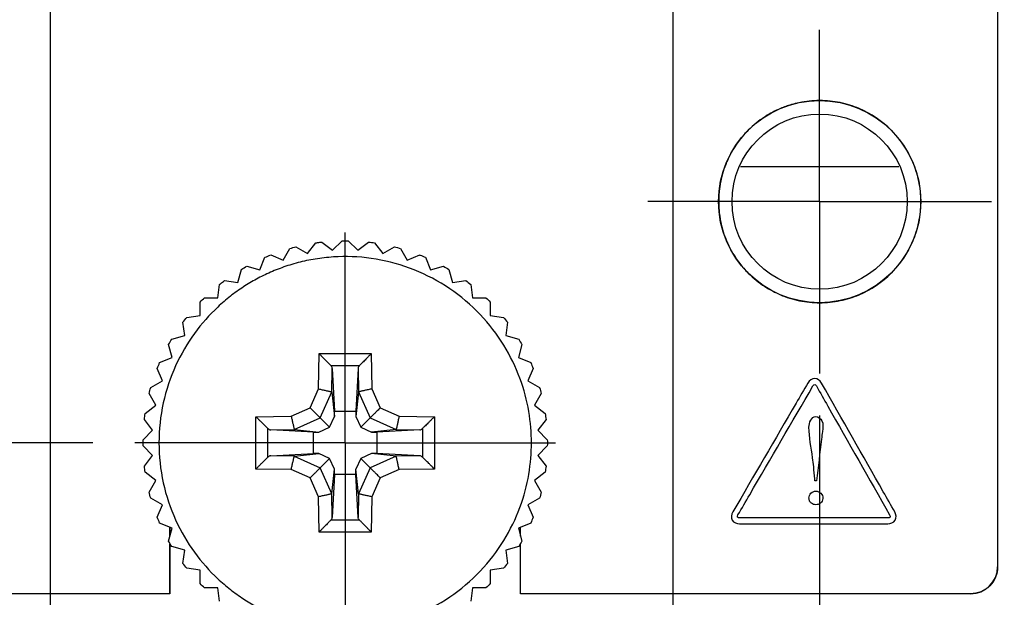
# Model space of a CAD drawing. Header units: inches. Extents: x 0 to 34, y 0 to 22.
# Tile 5 of 41: x 13.2 to 14.6, y 6.9 to 7.8. Entities that reach past the tile are written whole.
import ezdxf

# ---------------------------------------------------------------- set-up
doc = ezdxf.new("R2010")
doc.units = ezdxf.units.IN
doc.header["$LTSCALE"] = 1.87
doc.header["$MEASUREMENT"] = 0
doc.linetypes.add('CENTER', pattern=[0.6, 0.375, -0.075, 0.075, -0.075])
doc.layers.get('0').update_dxf_attribs({"linetype": 'CONTINUOUS'})
for name, color, linetype in [('COSMETIC', 7, 'CONTINUOUS'), ('DATUMCURVES', 7, 'CONTINUOUS'), ('DEFAULT_1', 7, 'CENTER'), ('DIMENSIONS', 7, 'CONTINUOUS')]:
    doc.layers.add(name, color=color, linetype=linetype)
doc.styles.get("Standard").update_dxf_attribs({"font": 'txt', "width": 0.8})
doc.dimstyles.new('DIMSTYLE_1', dxfattribs={"dimtxt": 0.125, "dimasz": 0.18, "dimexe": 0.18, "dimexo": 0.0625, "dimgap": 0.09, "dimtad": 0, "dimtih": 1, "dimtoh": 1, "dimdec": 3, "dimlfac": 0.5, "dimzin": 4, "dimdsep": 46, "dimtxsty": 'STANDARD', "dimblk": '_FILLED', "dimblk1": '_FILLED', "dimblk2": '_FILLED', "dimcen": 0.09, "dimadec": 0, "dimazin": 0, "dimtp": 0.001, "dimtm": 0.001, "dimtfac": 1, "dimtdec": 3, "dimtofl": 0, "dimtmove": 0, "dimatfit": 3, "dimldrblk": '_FILLED', "dimfxl": 1, "dimtolj": 1, "dimtzin": 4, "dimarcsym": 0})

# ---------------------------------------------------------------- blocks, each defined once
blk = doc.blocks.new('*D1')
at = {"layer": 'DIMENSIONS', "color": 2, "linetype": 'CONTINUOUS'}
blk.add_line((13.0067, 6.9044), (12.3817, 6.9044), dxfattribs=at)
at = {"layer": 'DIMENSIONS', "color": 2, "linetype": 'CONTINUOUS', "width": 0.8}
for s, p in [('[', (11.8192, 6.8419)), (']', (12.2192, 6.8419)), ('.122', (11.2942, 6.8419)), ('3.1', (11.9192, 6.8419)), ('-', (11.1942, 6.8419))]:
    blk.add_text(s, height=0.125, dxfattribs=at).set_placement(p)
blk = doc.blocks.new('_FILLED')
at = {"color": 0, "linetype": 'BYBLOCK'}
blk.add_solid([(0, 0), (-1, 0.1736), (-1, -0.1736)], dxfattribs=at)
blk = doc.blocks.new('*D5')
at = {"layer": 'DIMENSIONS', "color": 1, "linetype": 'CONTINUOUS'}
blk.add_line((13.2827, 7.1484), (12.3817, 7.1484), dxfattribs=at)
at = {"layer": 'DIMENSIONS', "color": 1, "linetype": 'CONTINUOUS', "width": 0.8}
for s, p in [('[', (12.0192, 7.0859)), (']', (12.2192, 7.0859)), ('.000', (11.4942, 7.0859)), ('0', (12.1192, 7.0859))]:
    blk.add_text(s, height=0.125, dxfattribs=at).set_placement(p)
blk = doc.blocks.new('*D6')
at = {"layer": 'DIMENSIONS', "color": 2, "linetype": 'CONTINUOUS'}
blk.add_line((13.1567, 8.4904), (12.3817, 8.4904), dxfattribs=at)
at = {"layer": 'DIMENSIONS', "color": 2, "linetype": 'CONTINUOUS', "width": 0.8}
for s, p in [('[', (11.6192, 8.4279)), (']', (12.2192, 8.4279)), ('.671', (11.0942, 8.4279)), ('17.04', (11.7192, 8.4279))]:
    blk.add_text(s, height=0.125, dxfattribs=at).set_placement(p)
blk = doc.blocks.new('*D7')
at = {"layer": 'DIMENSIONS', "color": 2, "linetype": 'CONTINUOUS'}
blk.add_line((14.5377, 8.6144), (15.3327, 8.6144), dxfattribs=at)
at = {"layer": 'DIMENSIONS', "color": 2, "linetype": 'CONTINUOUS', "width": 0.8}
for s, p in [('.733', (15.3952, 8.5519)), ('[', (15.9202, 8.5519)), ('18.62', (16.0202, 8.5519)), (']', (16.5202, 8.5519))]:
    blk.add_text(s, height=0.125, dxfattribs=at).set_placement(p)
blk = doc.blocks.new('*D8')
at = {"layer": 'DIMENSIONS', "color": 2, "linetype": 'CONTINUOUS'}
blk.add_line((14.5377, 9.5964), (15.3327, 9.5964), dxfattribs=at)
at = {"layer": 'DIMENSIONS', "color": 2, "linetype": 'CONTINUOUS', "width": 0.8}
for s, p in [('1.224', (15.3952, 9.5339)), ('[', (16.0202, 9.5339)), ('31.09', (16.1202, 9.5339)), (']', (16.6202, 9.5339))]:
    blk.add_text(s, height=0.125, dxfattribs=at).set_placement(p)
blk = doc.blocks.new('*D9')
at = {"layer": 'DIMENSIONS', "color": 2, "linetype": 'CONTINUOUS'}
blk.add_line((14.6787, 7.5064), (15.3327, 7.5064), dxfattribs=at)
at = {"layer": 'DIMENSIONS', "color": 2, "linetype": 'CONTINUOUS', "width": 0.8}
for s, p in [('.179', (15.3952, 7.4439)), ('[', (15.9202, 7.4439)), ('4.55', (16.0202, 7.4439)), (']', (16.4202, 7.4439))]:
    blk.add_text(s, height=0.125, dxfattribs=at).set_placement(p)
blk = doc.blocks.new('*D10')
at = {"layer": 'DIMENSIONS', "color": 2, "linetype": 'CONTINUOUS'}
blk.add_line((13.1567, 15.4444), (12.3817, 15.4444), dxfattribs=at)
at = {"layer": 'DIMENSIONS', "color": 2, "linetype": 'CONTINUOUS', "width": 0.8}
for s, p in [('[', (11.5192, 15.3819)), (']', (12.2192, 15.3819)), ('4.148', (10.8942, 15.3819)), ('105.36', (11.6192, 15.3819))]:
    blk.add_text(s, height=0.125, dxfattribs=at).set_placement(p)
blk = doc.blocks.new('*D11')
at = {"layer": 'DIMENSIONS', "color": 2, "linetype": 'CONTINUOUS'}
blk.add_line((14.5377, 14.4984), (15.3327, 14.4984), dxfattribs=at)
at = {"layer": 'DIMENSIONS', "color": 2, "linetype": 'CONTINUOUS', "width": 0.8}
for s, p in [('[', (16.0202, 14.4359)), (']', (16.6202, 14.4359)), ('3.675', (15.3952, 14.4359)), ('93.35', (16.1202, 14.4359))]:
    blk.add_text(s, height=0.125, dxfattribs=at).set_placement(p)
blk = doc.blocks.new('*D12')
at = {"layer": 'DIMENSIONS', "color": 2, "linetype": 'CONTINUOUS'}
blk.add_line((14.5377, 15.4804), (15.3327, 15.4804), dxfattribs=at)
at = {"layer": 'DIMENSIONS', "color": 2, "linetype": 'CONTINUOUS', "width": 0.8}
for s, p in [('[', (16.0202, 15.4179)), (']', (16.7202, 15.4179)), ('4.166', (15.3952, 15.4179)), ('105.82', (16.1202, 15.4179))]:
    blk.add_text(s, height=0.125, dxfattribs=at).set_placement(p)
blk = doc.blocks.new('*D13')
at = {"layer": 'DIMENSIONS', "color": 2, "linetype": 'CONTINUOUS'}
blk.add_line((14.4317, 16.7884), (15.3327, 16.7884), dxfattribs=at)
at = {"layer": 'DIMENSIONS', "color": 2, "linetype": 'CONTINUOUS', "width": 0.8}
for s, p in [('[', (16.0202, 16.7259)), (']', (16.7202, 16.7259)), ('4.820', (15.3952, 16.7259)), ('122.43', (16.1202, 16.7259))]:
    blk.add_text(s, height=0.125, dxfattribs=at).set_placement(p)
blk = doc.blocks.new('*D17')
at = {"layer": 'DIMENSIONS', "color": 2, "linetype": 'CONTINUOUS'}
blk.add_line((14.3612, 7.1889), (14.3612, 6.1609), dxfattribs=at)
at = {"layer": 'DIMENSIONS', "color": 2, "linetype": 'CONTINUOUS', "width": 0.8}
for s, p in [(']', (14.4237, 5.9984)), ('8.94', (14.4237, 5.5984)), ('[', (14.4237, 5.4984)), ('.352', (14.4237, 4.9734))]:
    blk.add_text(s, height=0.125, rotation=90, dxfattribs=at).set_placement(p)
blk = doc.blocks.new('*D19')
at = {"layer": 'DIMENSIONS', "color": 2, "linetype": 'CONTINUOUS'}
blk.add_line((14.1432, 8.4279), (14.1432, 6.1609), dxfattribs=at)
at = {"layer": 'DIMENSIONS', "color": 2, "linetype": 'CONTINUOUS', "width": 0.8}
for s, p in [(']', (14.2057, 5.9984)), ('6.17', (14.2057, 5.5984)), ('[', (14.2057, 5.4984)), ('.243', (14.2057, 4.9734))]:
    blk.add_text(s, height=0.125, rotation=90, dxfattribs=at).set_placement(p)
blk = doc.blocks.new('*D20')
at = {"layer": 'DIMENSIONS', "color": 2, "linetype": 'CONTINUOUS'}
for p, q in [((13.2192, 8.3979), (13.2192, 6.756)), ((13.2192, 6.756), (13.3752, 6.3652)), ((13.3752, 6.3652), (13.3752, 6.1609))]:
    blk.add_line(p, q, dxfattribs=at)
at = {"layer": 'DIMENSIONS', "color": 2, "linetype": 'CONTINUOUS', "width": 0.8}
for s, p in [(']', (13.4377, 5.9984)), ('5.56', (13.4377, 5.5984)), ('[', (13.4377, 5.4984)), ('.219', (13.4377, 4.9734)), ('-', (13.4377, 4.8734))]:
    blk.add_text(s, height=0.125, rotation=90, dxfattribs=at).set_placement(p)

msp = doc.modelspace()

# ---------------------------------------------------------------- linework, layer by layer
at = {"color": 7, "linetype": 'CONTINUOUS'}
for p, q in [((14.6252, 16.9724), (14.6252, 6.9644)), ((13.5651, 7.4197), (13.5751, 7.437)), ((13.584, 7.4394), (13.6013, 7.4294)), ((13.6013, 7.4294), (13.6134, 7.4452)), ((13.6226, 7.4464), (13.6384, 7.4343)), ((13.6384, 7.4343), (13.6526, 7.4484)), ((13.6618, 7.4484), (13.6759, 7.4343)), ((13.6759, 7.4343), (13.6917, 7.4464)), ((13.7009, 7.4452), (13.7131, 7.4294)), ((13.7131, 7.4294), (13.7303, 7.4394)), ((13.7393, 7.437), (13.7492, 7.4197)), ((13.5305, 7.4053), (13.5381, 7.4238)), ((13.5466, 7.4273), (13.5651, 7.4197)), ((13.7492, 7.4197), (13.7677, 7.4273)), ((13.7762, 7.4238), (13.7839, 7.4053)), ((13.5112, 7.4105), (13.5305, 7.4053)), ((13.7839, 7.4053), (13.8032, 7.4105)), ((13.498, 7.3866), (13.5032, 7.4059)), ((13.8111, 7.4059), (13.8163, 7.3866)), ((13.4683, 7.3638), (13.4709, 7.3836)), ((13.4782, 7.3892), (13.498, 7.3866)), ((13.8163, 7.3866), (13.8361, 7.3892)), ((13.8434, 7.3836), (13.846, 7.3638)), ((13.4483, 7.3638), (13.4683, 7.3638)), ((13.846, 7.3638), (13.866, 7.3638)), ((13.4418, 7.3373), (13.4418, 7.3573)), ((13.8725, 7.3573), (13.8725, 7.3373)), ((13.422, 7.3347), (13.4418, 7.3373)), ((13.8725, 7.3373), (13.8923, 7.3347)), ((13.419, 7.3076), (13.4164, 7.3274)), ((13.898, 7.3274), (13.8953, 7.3076)), ((13.3997, 7.3024), (13.419, 7.3076)), ((13.8953, 7.3076), (13.9146, 7.3024)), ((13.4002, 7.2751), (13.3951, 7.2944)), ((13.9192, 7.2944), (13.9141, 7.2751)), ((13.6175, 7.2285), (13.6184, 7.2809)), ((13.6184, 7.2809), (13.6959, 7.2809)), ((13.6959, 7.2809), (13.6969, 7.2285)), ((13.3818, 7.2675), (13.4002, 7.2751)), ((13.6361, 7.263), (13.6783, 7.263)), ((13.9141, 7.2751), (13.9325, 7.2675)), ((13.3859, 7.2405), (13.3783, 7.259)), ((13.6374, 7.2238), (13.638, 7.259)), ((13.638, 7.259), (13.6414, 7.1955)), ((13.6763, 7.259), (13.6729, 7.1955)), ((13.6763, 7.259), (13.677, 7.2238)), ((13.9361, 7.259), (13.9284, 7.2405)), ((13.3686, 7.2305), (13.3859, 7.2405)), ((13.9284, 7.2405), (13.9457, 7.2305)), ((13.3762, 7.2043), (13.3662, 7.2216)), ((13.605, 7.2006), (13.6175, 7.2285)), ((13.62, 7.1856), (13.6372, 7.2242)), ((13.6374, 7.2238), (13.6413, 7.1876)), ((13.677, 7.2238), (13.673, 7.1876)), ((13.6771, 7.2242), (13.6943, 7.1856)), ((13.6969, 7.2285), (13.7093, 7.2006)), ((13.9481, 7.2216), (13.9381, 7.2043)), ((13.3604, 7.1922), (13.3762, 7.2043)), ((13.9381, 7.2043), (13.954, 7.1922)), ((13.5771, 7.1881), (13.605, 7.2006)), ((13.6413, 7.1876), (13.6414, 7.1955)), ((13.6414, 7.1955), (13.6729, 7.1955)), ((13.6729, 7.1955), (13.673, 7.1876)), ((13.7093, 7.2006), (13.7373, 7.1881)), ((13.3713, 7.1672), (13.3592, 7.183)), ((13.5247, 7.1872), (13.5771, 7.1881)), ((13.5247, 7.1096), (13.5247, 7.1872)), ((13.5814, 7.1684), (13.62, 7.1856)), ((13.62, 7.1856), (13.6341, 7.1715)), ((13.6341, 7.1715), (13.6413, 7.1876)), ((13.673, 7.1876), (13.6802, 7.1715)), ((13.6943, 7.1856), (13.6802, 7.1715)), ((13.6943, 7.1856), (13.7329, 7.1684)), ((13.7373, 7.1881), (13.7897, 7.1872)), ((13.7897, 7.1872), (13.7897, 7.1096)), ((13.9552, 7.183), (13.943, 7.1672)), ((13.3572, 7.153), (13.3713, 7.1672)), ((13.5426, 7.1273), (13.5426, 7.1696)), ((13.5466, 7.1676), (13.5818, 7.1682)), ((13.6101, 7.1642), (13.5466, 7.1676)), ((13.5818, 7.1682), (13.618, 7.1643)), ((13.6101, 7.1642), (13.618, 7.1643)), ((13.6101, 7.1327), (13.6101, 7.1642)), ((13.618, 7.1643), (13.6341, 7.1715)), ((13.6802, 7.1715), (13.6963, 7.1643)), ((13.7326, 7.1682), (13.6963, 7.1643)), ((13.6963, 7.1643), (13.7042, 7.1642)), ((13.7678, 7.1676), (13.7042, 7.1642)), ((13.7042, 7.1642), (13.7042, 7.1327)), ((13.7326, 7.1682), (13.7678, 7.1676)), ((13.7717, 7.1695), (13.7717, 7.1273)), ((13.943, 7.1672), (13.9571, 7.153)), ((13.3713, 7.1297), (13.3572, 7.1438)), ((13.5466, 7.1293), (13.6101, 7.1327)), ((13.5818, 7.1286), (13.618, 7.1326)), ((13.618, 7.1326), (13.6101, 7.1327)), ((13.6341, 7.1254), (13.618, 7.1326)), ((13.6963, 7.1326), (13.6802, 7.1254)), ((13.7042, 7.1327), (13.6963, 7.1326)), ((13.7326, 7.1286), (13.6963, 7.1326)), ((13.7678, 7.1293), (13.7042, 7.1327)), ((13.9571, 7.1438), (13.943, 7.1297)), ((13.3592, 7.1139), (13.3713, 7.1297)), ((13.5818, 7.1286), (13.5466, 7.1293)), ((13.5814, 7.1285), (13.62, 7.1113)), ((13.62, 7.1113), (13.6341, 7.1254)), ((13.6413, 7.1093), (13.6341, 7.1254)), ((13.6802, 7.1254), (13.673, 7.1093)), ((13.6943, 7.1113), (13.6802, 7.1254)), ((13.7329, 7.1285), (13.6943, 7.1113)), ((13.7678, 7.1293), (13.7326, 7.1286)), ((13.943, 7.1297), (13.9552, 7.1139)), ((13.3762, 7.0925), (13.3604, 7.1047)), ((13.5771, 7.1087), (13.5247, 7.1096)), ((13.605, 7.0963), (13.5771, 7.1087)), ((13.6372, 7.0727), (13.62, 7.1113)), ((13.6374, 7.073), (13.6413, 7.1093)), ((13.6414, 7.1014), (13.638, 7.0378)), ((13.6414, 7.1014), (13.6413, 7.1093)), ((13.6729, 7.1014), (13.6414, 7.1014)), ((13.6729, 7.1014), (13.673, 7.1093)), ((13.6763, 7.0378), (13.6729, 7.1014)), ((13.677, 7.073), (13.673, 7.1093)), ((13.6943, 7.1113), (13.6771, 7.0727)), ((13.7373, 7.1087), (13.7093, 7.0963)), ((13.7897, 7.1096), (13.7373, 7.1087)), ((13.954, 7.1047), (13.9381, 7.0925)), ((13.3662, 7.0753), (13.3762, 7.0925)), ((13.6175, 7.0683), (13.605, 7.0963)), ((13.7093, 7.0963), (13.6969, 7.0683)), ((13.9381, 7.0925), (13.9481, 7.0753)), ((13.638, 7.0378), (13.6374, 7.073)), ((13.677, 7.073), (13.6763, 7.0378)), ((13.3859, 7.0564), (13.3686, 7.0663)), ((13.6184, 7.0159), (13.6175, 7.0683)), ((13.6969, 7.0683), (13.6959, 7.0159)), ((13.9457, 7.0663), (13.9284, 7.0564)), ((13.3783, 7.0379), (13.3859, 7.0564)), ((13.9284, 7.0564), (13.9361, 7.0379)), ((13.4002, 7.0217), (13.3818, 7.0294)), ((13.6783, 7.0339), (13.6361, 7.0339)), ((13.9325, 7.0294), (13.9141, 7.0217)), ((13.3951, 7.0024), (13.4002, 7.0217)), ((13.3972, 7.0102), (13.3972, 7.023)), ((13.6959, 7.0159), (13.6184, 7.0159)), ((13.9141, 7.0217), (13.9192, 7.0024)), ((13.9172, 7.0102), (13.9172, 7.023)), ((13.3972, 6.9244), (13.3972, 6.9988)), ((13.9172, 6.9244), (13.9172, 6.9988)), ((13.419, 6.9893), (13.3997, 6.9945)), ((13.4164, 6.9695), (13.419, 6.9893)), ((13.9146, 6.9945), (13.8953, 6.9893)), ((13.8953, 6.9893), (13.898, 6.9695)), ((13.4418, 6.9596), (13.422, 6.9622)), ((13.4418, 6.9396), (13.4418, 6.9596)), ((13.8923, 6.9622), (13.8725, 6.9596)), ((13.8725, 6.9596), (13.8725, 6.9396)), ((13.4683, 6.9331), (13.4483, 6.9331)), ((13.4709, 6.9133), (13.4683, 6.9331)), ((13.846, 6.9331), (13.8434, 6.9133)), ((13.866, 6.9331), (13.846, 6.9331)), ((13.3972, 6.9244), (13.1292, 6.9244)), ((14.5852, 6.9244), (13.9172, 6.9244))]:
    msp.add_line(p, q, dxfattribs=at)
for radius in [0.15, 0.13]:
    msp.add_circle((14.3612, 7.5064), radius, dxfattribs=at)
msp.add_arc((14.5852, 6.9644), 0.04, 270, 360, dxfattribs=at)
for points in [[(13.5751, 7.437), (13.578, 7.4378), (13.581, 7.4386), (13.584, 7.4394)], [(13.6526, 7.4484), (13.6556, 7.4484), (13.6587, 7.4484), (13.6618, 7.4484)], [(13.6917, 7.4464), (13.6948, 7.4461), (13.6978, 7.4457), (13.7009, 7.4452)], [(13.7303, 7.4394), (13.7333, 7.4386), (13.7363, 7.4378), (13.7393, 7.437)], [(13.5381, 7.4238), (13.5409, 7.425), (13.5438, 7.4262), (13.5466, 7.4273)], [(13.8031, 7.4105), (13.8058, 7.409), (13.8085, 7.4075), (13.8111, 7.4059)], [(13.8361, 7.3892), (13.8386, 7.3874), (13.841, 7.3855), (13.8434, 7.3836)], [(13.4418, 7.3573), (13.444, 7.3595), (13.4461, 7.3617), (13.4483, 7.3638)], [(13.866, 7.3638), (13.8682, 7.3617), (13.8704, 7.3595), (13.8725, 7.3573)], [(13.4164, 7.3274), (13.4182, 7.3299), (13.4201, 7.3323), (13.422, 7.3347)], [(13.8923, 7.3347), (13.8942, 7.3323), (13.8961, 7.3298), (13.8979, 7.3274)], [(13.3951, 7.2944), (13.3966, 7.2971), (13.3981, 7.2998), (13.3997, 7.3024)], [(13.9146, 7.3024), (13.9162, 7.2998), (13.9178, 7.2971), (13.9192, 7.2944)], [(13.3783, 7.259), (13.3794, 7.2618), (13.3806, 7.2647), (13.3818, 7.2675)], [(13.9325, 7.2675), (13.9338, 7.2646), (13.9349, 7.2618), (13.9361, 7.259)], [(13.3662, 7.2216), (13.367, 7.2246), (13.3678, 7.2276), (13.3686, 7.2305)], [(13.9457, 7.2305), (13.9466, 7.2275), (13.9474, 7.2246), (13.9481, 7.2216)], [(13.3592, 7.183), (13.3595, 7.1861), (13.3599, 7.1891), (13.3604, 7.1922)], [(13.954, 7.1922), (13.9544, 7.1891), (13.9548, 7.186), (13.9552, 7.183)], [(13.3572, 7.1484), (13.3572, 7.15), (13.3572, 7.1515), (13.3572, 7.153)], [(13.3572, 7.1438), (13.3572, 7.1454), (13.3572, 7.1469), (13.3572, 7.1484)], [(13.9571, 7.153), (13.9572, 7.1515), (13.9572, 7.15), (13.9572, 7.1484)], [(13.9572, 7.1484), (13.9572, 7.1469), (13.9572, 7.1454), (13.9571, 7.1438)], [(13.3604, 7.1047), (13.3599, 7.1077), (13.3595, 7.1108), (13.3592, 7.1139)], [(13.9552, 7.1139), (13.9548, 7.1108), (13.9544, 7.1078), (13.954, 7.1047)], [(13.3686, 7.0663), (13.3678, 7.0693), (13.367, 7.0723), (13.3662, 7.0753)], [(13.9481, 7.0753), (13.9474, 7.0723), (13.9466, 7.0693), (13.9457, 7.0663)], [(13.3818, 7.0294), (13.3806, 7.0322), (13.3794, 7.035), (13.3783, 7.0379)], [(13.9361, 7.0379), (13.9349, 7.0351), (13.9338, 7.0322), (13.9325, 7.0294)], [(13.3997, 6.9945), (13.3981, 6.9971), (13.3966, 6.9997), (13.3951, 7.0024)], [(13.9192, 7.0024), (13.9178, 6.9998), (13.9162, 6.9971), (13.9146, 6.9945)], [(13.422, 6.9622), (13.4201, 6.9646), (13.4182, 6.967), (13.4164, 6.9695)], [(13.8979, 6.9695), (13.8961, 6.967), (13.8942, 6.9646), (13.8923, 6.9622)], [(13.4483, 6.9331), (13.4461, 6.9352), (13.444, 6.9374), (13.4418, 6.9396)], [(13.8725, 6.9396), (13.8704, 6.9374), (13.8682, 6.9352), (13.866, 6.9331)]]:
    msp.add_open_spline(points, degree=3, dxfattribs=at)
for points, knots in [([(13.6134, 7.4452), (13.6144, 7.4454), (13.6174, 7.4458), (13.6205, 7.4462), (13.6226, 7.4464)], [0, 0, 0, 0, 0.306224, 1, 1, 1, 1]), ([(13.9335, 7.1484), (13.9335, 7.1634), (13.9311, 7.1947), (13.9182, 7.2444), (13.8943, 7.294), (13.8591, 7.3402), (13.8135, 7.379), (13.7602, 7.4072), (13.703, 7.4231), (13.6554, 7.4259), (13.6192, 7.4226), (13.5933, 7.4178), (13.5689, 7.4107), (13.5462, 7.4019), (13.5287, 7.3933), (13.5157, 7.386), (13.5028, 7.3779), (13.4867, 7.3664), (13.4617, 7.345), (13.4324, 7.3123), (13.4039, 7.264), (13.3852, 7.2083), (13.3808, 7.1684), (13.3808, 7.1484)], [0, 0, 0, 0, 0.0625, 0.125, 0.1875, 0.25, 0.3125, 0.375, 0.4375, 0.5, 0.53125, 0.5625, 0.59375, 0.625, 0.65625, 0.671875, 0.6875, 0.71875, 0.75, 0.8125, 0.875, 0.9375, 1, 1, 1, 1]), ([(13.7677, 7.4273), (13.7679, 7.4272), (13.7708, 7.4261), (13.7736, 7.4249), (13.7762, 7.4238)], [0, 0, 0, 0, 0.071488, 1, 1, 1, 1]), ([(13.5032, 7.4059), (13.5033, 7.406), (13.506, 7.4076), (13.5086, 7.4091), (13.5112, 7.4105)], [0, 0, 0, 0, 0.058333, 1, 1, 1, 1]), ([(13.4709, 7.3836), (13.4713, 7.384), (13.4738, 7.3859), (13.4762, 7.3877), (13.4782, 7.3892)], [0, 0, 0, 0, 0.184109, 1, 1, 1, 1]), ([(13.6184, 7.2809), (13.6195, 7.2798), (13.6217, 7.2775), (13.6249, 7.2743), (13.6278, 7.2713), (13.6304, 7.2686), (13.6327, 7.2664), (13.6345, 7.2645), (13.6356, 7.2634), (13.6361, 7.263)], [0, 0, 0, 0, 0.190957, 0.373752, 0.541749, 0.689213, 0.814303, 0.917437, 1, 1, 1, 1]), ([(13.6959, 7.2809), (13.6951, 7.28), (13.6933, 7.2782), (13.6906, 7.2755), (13.6879, 7.2727), (13.6854, 7.2701), (13.6831, 7.2679), (13.6812, 7.2659), (13.6796, 7.2643), (13.6787, 7.2634), (13.6783, 7.263)], [0, 0, 0, 0, 0.148081, 0.304463, 0.460321, 0.606067, 0.733629, 0.841466, 0.930161, 1, 1, 1, 1]), ([(13.638, 7.259), (13.638, 7.2595), (13.6378, 7.2604), (13.6371, 7.2617), (13.6365, 7.2626), (13.6361, 7.263)], [0, 0, 0, 0, 0.31241, 0.642934, 1, 1, 1, 1]), ([(13.6783, 7.263), (13.6779, 7.2626), (13.6772, 7.2618), (13.6766, 7.2604), (13.6764, 7.2595), (13.6763, 7.259)], [0, 0, 0, 0, 0.361003, 0.689525, 1, 1, 1, 1]), ([(13.6175, 7.2285), (13.6184, 7.2283), (13.6203, 7.2279), (13.6231, 7.2273), (13.6258, 7.2267), (13.6283, 7.2261), (13.6306, 7.2256), (13.6325, 7.2252), (13.6341, 7.2248), (13.6355, 7.2245), (13.6364, 7.2243), (13.637, 7.2242), (13.6372, 7.2242)], [0, 0, 0, 0, 0.144646, 0.289446, 0.428299, 0.555676, 0.668076, 0.76548, 0.848727, 0.917119, 0.968351, 1, 1, 1, 1]), ([(13.6372, 7.2242), (13.6372, 7.2241), (13.6372, 7.224), (13.6374, 7.224), (13.6374, 7.2239), (13.6374, 7.2238)], [0, 0, 0, 0, 0.376115, 0.624349, 1, 1, 1, 1]), ([(13.677, 7.2238), (13.677, 7.2239), (13.677, 7.224), (13.6771, 7.224), (13.6771, 7.2241), (13.6771, 7.2242)], [0, 0, 0, 0, 0.375904, 0.623625, 1, 1, 1, 1]), ([(13.6969, 7.2285), (13.6959, 7.2283), (13.694, 7.2279), (13.6912, 7.2273), (13.6885, 7.2267), (13.686, 7.2261), (13.6838, 7.2256), (13.6819, 7.2252), (13.6802, 7.2248), (13.6789, 7.2245), (13.6779, 7.2243), (13.6773, 7.2242), (13.6771, 7.2242)], [0, 0, 0, 0, 0.14473, 0.289704, 0.428696, 0.556087, 0.668348, 0.765544, 0.848645, 0.917012, 0.968292, 1, 1, 1, 1]), ([(13.605, 7.2006), (13.6058, 7.1998), (13.6072, 7.1984), (13.6094, 7.1962), (13.6115, 7.1941), (13.6133, 7.1923), (13.615, 7.1906), (13.6164, 7.1891), (13.6177, 7.1879), (13.6187, 7.1869), (13.6195, 7.1861), (13.6199, 7.1857), (13.62, 7.1856)], [0, 0, 0, 0, 0.147658, 0.293943, 0.43276, 0.559076, 0.669803, 0.766052, 0.849117, 0.917514, 0.968625, 1, 1, 1, 1]), ([(13.7093, 7.2006), (13.7086, 7.1998), (13.7071, 7.1983), (13.7049, 7.1961), (13.7028, 7.1941), (13.701, 7.1922), (13.6993, 7.1906), (13.6979, 7.1891), (13.6966, 7.1879), (13.6956, 7.1869), (13.6949, 7.1861), (13.6945, 7.1857), (13.6943, 7.1856)], [0, 0, 0, 0, 0.151085, 0.29802, 0.435899, 0.561034, 0.671534, 0.767976, 0.850841, 0.918714, 0.969119, 1, 1, 1, 1]), ([(13.5247, 7.1872), (13.5256, 7.1863), (13.5274, 7.1846), (13.5301, 7.1818), (13.5329, 7.1791), (13.5355, 7.1766), (13.5377, 7.1744), (13.5397, 7.1725), (13.5413, 7.1709), (13.5422, 7.17), (13.5426, 7.1696)], [0, 0, 0, 0, 0.148081, 0.304463, 0.460321, 0.606067, 0.733629, 0.841466, 0.930161, 1, 1, 1, 1]), ([(13.5771, 7.1881), (13.5773, 7.1872), (13.5777, 7.1853), (13.5783, 7.1824), (13.5789, 7.1797), (13.5795, 7.1772), (13.58, 7.175), (13.5804, 7.1731), (13.5808, 7.1715), (13.5811, 7.1701), (13.5813, 7.1692), (13.5814, 7.1686), (13.5814, 7.1684)], [0, 0, 0, 0, 0.14498, 0.290382, 0.429761, 0.557341, 0.669461, 0.766303, 0.849028, 0.917099, 0.96828, 1, 1, 1, 1]), ([(13.7373, 7.1881), (13.737, 7.1872), (13.7366, 7.1853), (13.736, 7.1825), (13.7354, 7.1798), (13.7348, 7.1773), (13.7344, 7.175), (13.7339, 7.1731), (13.7336, 7.1715), (13.7333, 7.1701), (13.7331, 7.1692), (13.7329, 7.1686), (13.7329, 7.1684)], [0, 0, 0, 0, 0.144646, 0.289447, 0.428299, 0.555676, 0.668076, 0.76548, 0.848727, 0.917119, 0.968351, 1, 1, 1, 1]), ([(13.7897, 7.1872), (13.7885, 7.1861), (13.7863, 7.1839), (13.783, 7.1807), (13.78, 7.1777), (13.7774, 7.1752), (13.7751, 7.1729), (13.7732, 7.1711), (13.7722, 7.17), (13.7717, 7.1695)], [0, 0, 0, 0, 0.190957, 0.373752, 0.541749, 0.689213, 0.814303, 0.917437, 1, 1, 1, 1]), ([(13.5426, 7.1696), (13.543, 7.1692), (13.5438, 7.1685), (13.5452, 7.1678), (13.5461, 7.1676), (13.5466, 7.1676)], [0, 0, 0, 0, 0.361003, 0.689525, 1, 1, 1, 1]), ([(13.5818, 7.1682), (13.5817, 7.1682), (13.5816, 7.1682), (13.5816, 7.1684), (13.5815, 7.1683), (13.5814, 7.1684)], [0, 0, 0, 0, 0.375902, 0.623627, 1, 1, 1, 1]), ([(13.7329, 7.1684), (13.7329, 7.1683), (13.7327, 7.1684), (13.7327, 7.1682), (13.7326, 7.1682), (13.7326, 7.1682)], [0, 0, 0, 0, 0.376113, 0.62435, 1, 1, 1, 1]), ([(13.7678, 7.1676), (13.7682, 7.1676), (13.7692, 7.1678), (13.7705, 7.1685), (13.7713, 7.1691), (13.7717, 7.1695)], [0, 0, 0, 0, 0.31241, 0.642934, 1, 1, 1, 1]), ([(13.3808, 7.1484), (13.3808, 7.1285), (13.3852, 7.0886), (13.4039, 7.0329), (13.4324, 6.9845), (13.4617, 6.9518), (13.4867, 6.9304), (13.5028, 6.919), (13.5157, 6.9109), (13.5287, 6.9035), (13.5462, 6.8949), (13.5689, 6.8861), (13.5933, 6.8791), (13.6192, 6.8742), (13.6554, 6.871), (13.703, 6.8738), (13.7602, 6.8897), (13.8135, 6.9179), (13.8591, 6.9567), (13.8943, 7.0028), (13.9182, 7.0525), (13.9311, 7.1021), (13.9335, 7.1335), (13.9335, 7.1484)], [0, 0, 0, 0, 0.0625, 0.125, 0.1875, 0.25, 0.28125, 0.3125, 0.328125, 0.34375, 0.375, 0.40625, 0.4375, 0.46875, 0.5, 0.5625, 0.625, 0.6875, 0.75, 0.8125, 0.875, 0.9375, 1, 1, 1, 1]), ([(13.5247, 7.1096), (13.5256, 7.1105), (13.5274, 7.1123), (13.5301, 7.115), (13.5329, 7.1177), (13.5354, 7.1202), (13.5377, 7.1225), (13.5397, 7.1244), (13.5413, 7.126), (13.5422, 7.1269), (13.5426, 7.1273)], [0, 0, 0, 0, 0.148203, 0.303566, 0.45857, 0.604338, 0.732899, 0.841826, 0.930864, 1, 1, 1, 1]), ([(13.5466, 7.1293), (13.5461, 7.1292), (13.5452, 7.129), (13.5438, 7.1284), (13.543, 7.1277), (13.5426, 7.1273)], [0, 0, 0, 0, 0.310478, 0.639001, 1, 1, 1, 1]), ([(13.5771, 7.1087), (13.5773, 7.1097), (13.5777, 7.1116), (13.5783, 7.1144), (13.5789, 7.1171), (13.5795, 7.1196), (13.58, 7.1218), (13.5804, 7.1237), (13.5808, 7.1254), (13.5811, 7.1267), (13.5813, 7.1277), (13.5814, 7.1283), (13.5814, 7.1285)], [0, 0, 0, 0, 0.144646, 0.289447, 0.428299, 0.555676, 0.668076, 0.76548, 0.848727, 0.917119, 0.968351, 1, 1, 1, 1]), ([(13.5814, 7.1285), (13.5815, 7.1285), (13.5816, 7.1285), (13.5816, 7.1286), (13.5817, 7.1286), (13.5818, 7.1286)], [0, 0, 0, 0, 0.376113, 0.62435, 1, 1, 1, 1]), ([(13.7326, 7.1286), (13.7326, 7.1286), (13.7327, 7.1286), (13.7327, 7.1285), (13.7329, 7.1285), (13.7329, 7.1285)], [0, 0, 0, 0, 0.375902, 0.623627, 1, 1, 1, 1]), ([(13.7373, 7.1087), (13.737, 7.1097), (13.7366, 7.1116), (13.736, 7.1144), (13.7354, 7.1171), (13.7348, 7.1196), (13.7344, 7.1218), (13.7339, 7.1238), (13.7336, 7.1254), (13.7333, 7.1267), (13.7331, 7.1277), (13.7329, 7.1283), (13.7329, 7.1285)], [0, 0, 0, 0, 0.14498, 0.290382, 0.429761, 0.557341, 0.669461, 0.766303, 0.849028, 0.917099, 0.96828, 1, 1, 1, 1]), ([(13.7717, 7.1273), (13.7713, 7.1277), (13.7705, 7.1284), (13.7692, 7.129), (13.7682, 7.1292), (13.7678, 7.1293)], [0, 0, 0, 0, 0.361003, 0.689525, 1, 1, 1, 1]), ([(13.7897, 7.1096), (13.7888, 7.1105), (13.787, 7.1123), (13.7842, 7.115), (13.7814, 7.1177), (13.7789, 7.1202), (13.7766, 7.1225), (13.7747, 7.1244), (13.7731, 7.126), (13.7721, 7.1269), (13.7717, 7.1273)], [0, 0, 0, 0, 0.148081, 0.304463, 0.460321, 0.606067, 0.733629, 0.841466, 0.930161, 1, 1, 1, 1]), ([(13.605, 7.0963), (13.6058, 7.097), (13.6072, 7.0985), (13.6094, 7.1007), (13.6114, 7.1027), (13.6133, 7.1046), (13.615, 7.1063), (13.6165, 7.1077), (13.6177, 7.109), (13.6187, 7.11), (13.6195, 7.1107), (13.6199, 7.1111), (13.62, 7.1113)], [0, 0, 0, 0, 0.149544, 0.295023, 0.432098, 0.557346, 0.668731, 0.76636, 0.850204, 0.918602, 0.969164, 1, 1, 1, 1]), ([(13.7093, 7.0963), (13.7086, 7.097), (13.7071, 7.0985), (13.7049, 7.1007), (13.7029, 7.1027), (13.701, 7.1046), (13.6993, 7.1063), (13.6979, 7.1077), (13.6966, 7.109), (13.6956, 7.11), (13.6949, 7.1107), (13.6945, 7.1111), (13.6943, 7.1113)], [0, 0, 0, 0, 0.147658, 0.293943, 0.43276, 0.559076, 0.669803, 0.766052, 0.849117, 0.917514, 0.968625, 1, 1, 1, 1]), ([(13.6372, 7.0727), (13.637, 7.0727), (13.6364, 7.0725), (13.6355, 7.0723), (13.6341, 7.072), (13.6325, 7.0717), (13.6306, 7.0712), (13.6283, 7.0707), (13.6258, 7.0702), (13.6231, 7.0696), (13.6203, 7.069), (13.6184, 7.0685), (13.6175, 7.0683)], [0, 0, 0, 0, 0.031649, 0.082879, 0.151268, 0.234517, 0.331918, 0.444312, 0.571686, 0.710546, 0.855355, 1, 1, 1, 1]), ([(13.6374, 7.073), (13.6374, 7.073), (13.6374, 7.0729), (13.6372, 7.0729), (13.6372, 7.0727), (13.6372, 7.0727)], [0, 0, 0, 0, 0.375903, 0.623625, 1, 1, 1, 1]), ([(13.6771, 7.0727), (13.6771, 7.0727), (13.6771, 7.0729), (13.677, 7.0729), (13.677, 7.073), (13.677, 7.073)], [0, 0, 0, 0, 0.376115, 0.624349, 1, 1, 1, 1]), ([(13.6969, 7.0683), (13.6959, 7.0685), (13.694, 7.069), (13.6912, 7.0696), (13.6885, 7.0702), (13.686, 7.0707), (13.6838, 7.0712), (13.6819, 7.0717), (13.6802, 7.072), (13.6789, 7.0723), (13.6779, 7.0725), (13.6773, 7.0727), (13.6771, 7.0727)], [0, 0, 0, 0, 0.144646, 0.289446, 0.428299, 0.555676, 0.668076, 0.76548, 0.848727, 0.917119, 0.968351, 1, 1, 1, 1]), ([(13.6361, 7.0339), (13.6356, 7.0334), (13.6344, 7.0323), (13.6326, 7.0304), (13.6304, 7.0281), (13.6278, 7.0255), (13.6249, 7.0225), (13.6217, 7.0193), (13.6195, 7.0171), (13.6184, 7.0159)], [0, 0, 0, 0, 0.085093, 0.189932, 0.314898, 0.461527, 0.628764, 0.810643, 1, 1, 1, 1]), ([(13.6361, 7.0339), (13.6365, 7.0343), (13.6371, 7.0351), (13.6378, 7.0364), (13.638, 7.0374), (13.638, 7.0378)], [0, 0, 0, 0, 0.3571, 0.687621, 1, 1, 1, 1]), ([(13.6783, 7.0339), (13.678, 7.0343), (13.6773, 7.0351), (13.6766, 7.0364), (13.6764, 7.0374), (13.6763, 7.0378)], [0, 0, 0, 0, 0.361194, 0.689106, 1, 1, 1, 1]), ([(13.6959, 7.0159), (13.6948, 7.0171), (13.6926, 7.0193), (13.6895, 7.0225), (13.6865, 7.0255), (13.684, 7.0281), (13.6817, 7.0304), (13.6799, 7.0323), (13.6787, 7.0334), (13.6782, 7.0339)], [0, 0, 0, 0, 0.189144, 0.370819, 0.537867, 0.684331, 0.809157, 0.913878, 1, 1, 1, 1])]:
    msp.add_open_spline(points, degree=3, knots=knots, dxfattribs=at)
at = {"layer": 'COSMETIC', "color": 4, "linetype": 'CONTINUOUS'}
msp.add_line((14.2436, 7.5584), (14.4788, 7.5584), dxfattribs=at)
at = {"layer": 'DATUMCURVES', "color": 40, "linetype": 'CONTINUOUS'}
for points, knots in [([(14.6253, 16.9722, -0.0245), (14.6253, 16.451, -0.0245), (14.6253, 13.1151, -0.0245), (14.6253, 9.7791, -0.0245), (14.6253, 6.9644, -0.0245)], [0, 0, 0, 0, 0.15625, 1, 1, 1, 1]), ([(14.3607, 7.6564, -0.0245), (14.3507, 7.6563, -0.0245), (14.3365, 7.6548, -0.0245), (14.3231, 7.6515, -0.0245), (14.3193, 7.6504, -0.0245)], [0, 0, 0, 0, 0.705596, 1, 1, 1, 1]), ([(14.5114, 7.5064, -0.0245), (14.5114, 7.5166, -0.0245), (14.5093, 7.537, -0.0245), (14.4975, 7.5746, -0.0245), (14.47, 7.615, -0.0245), (14.4296, 7.6425, -0.0245), (14.392, 7.6543, -0.0245), (14.3714, 7.6564, -0.0245), (14.3609, 7.6564, -0.0245), (14.3607, 7.6564, -0.0245)], [0, 0, 0, 0, 0.124659, 0.249318, 0.498635, 0.747953, 0.872612, 0.997271, 1, 1, 1, 1]), ([(14.3193, 7.6504, -0.0245), (14.3137, 7.6488, -0.0245), (14.3003, 7.644, -0.0245), (14.2878, 7.6374, -0.0245), (14.2809, 7.633, -0.0245)], [0, 0, 0, 0, 0.408248, 1, 1, 1, 1]), ([(14.2794, 7.632, -0.0245), (14.2707, 7.6263, -0.0245), (14.2601, 7.6178, -0.0245), (14.2509, 7.6079, -0.0245), (14.2488, 7.6056, -0.0245)], [0, 0, 0, 0, 0.768663, 1, 1, 1, 1]), ([(14.2243, 7.5674, -0.0245), (14.2239, 7.5665, -0.0245), (14.2196, 7.5567, -0.0245), (14.2157, 7.5441, -0.0245), (14.2135, 7.5318, -0.0245), (14.2131, 7.5294, -0.0245)], [0, 0, 0, 0, 0.073008, 0.818628, 1, 1, 1, 1]), ([(14.2127, 7.5261, -0.0245), (14.2118, 7.5196, -0.0245), (14.2113, 7.5109, -0.0245), (14.2114, 7.5023, -0.0245), (14.2115, 7.5003, -0.0245)], [0, 0, 0, 0, 0.763771, 1, 1, 1, 1]), ([(14.2799, 7.3804, -0.0245), (14.2872, 7.3757, -0.0245), (14.3034, 7.367, -0.0245), (14.3307, 7.3585, -0.0245), (14.3613, 7.3553, -0.0245), (14.392, 7.3585, -0.0245), (14.4296, 7.3703, -0.0245), (14.47, 7.3977, -0.0245), (14.4975, 7.4382, -0.0245), (14.5093, 7.4758, -0.0245), (14.5114, 7.4962, -0.0245), (14.5114, 7.5064, -0.0245)], [0, 0, 0, 0, 0.082639, 0.174626, 0.266613, 0.358287, 0.44996, 0.633307, 0.816653, 0.908327, 1, 1, 1, 1]), ([(14.2131, 7.4836, -0.0245), (14.2135, 7.4811, -0.0245), (14.2157, 7.4687, -0.0245), (14.2197, 7.456, -0.0245), (14.2239, 7.4462, -0.0245), (14.2244, 7.4452, -0.0245)], [0, 0, 0, 0, 0.184206, 0.922633, 1, 1, 1, 1]), ([(14.2485, 7.4076, -0.0245), (14.2507, 7.4051, -0.0245), (14.2601, 7.395, -0.0245), (14.271, 7.3862, -0.0245), (14.2799, 7.3804, -0.0245)], [0, 0, 0, 0, 0.237849, 1, 1, 1, 1]), ([(14.3437, 7.2372, -0.0245), (14.3379, 7.2273, -0.0245), (14.3008, 7.1635, -0.0245), (14.2637, 7.0997, -0.0245), (14.2323, 7.0459, -0.0245)], [0, 0, 0, 0, 0.15625, 1, 1, 1, 1]), ([(14.24, 7.0415, -0.0245), (14.2458, 7.0514, -0.0245), (14.2829, 7.1152, -0.0245), (14.32, 7.179, -0.0245), (14.3513, 7.2329, -0.0245)], [0, 0, 0, 0, 0.15625, 1, 1, 1, 1]), ([(14.364, 7.2372, -0.0245), (14.362, 7.2407, -0.0245), (14.3539, 7.2473, -0.0245), (14.3457, 7.2408, -0.0245), (14.3437, 7.2372, -0.0245)], [0, 0, 0, 0, 0.497897, 1, 1, 1, 1]), ([(14.3513, 7.2329, -0.0245), (14.3519, 7.2339, -0.0245), (14.3539, 7.2365, -0.0245), (14.3558, 7.2338, -0.0245), (14.3564, 7.2328, -0.0245)], [0, 0, 0, 0, 0.5091, 1, 1, 1, 1]), ([(14.3564, 7.2328, -0.0245), (14.362, 7.2229, -0.0245), (14.3982, 7.1591, -0.0245), (14.4344, 7.0954, -0.0245), (14.465, 7.0416, -0.0245)], [0, 0, 0, 0, 0.15625, 1, 1, 1, 1]), ([(14.4727, 7.0459, -0.0245), (14.467, 7.0559, -0.0245), (14.4308, 7.1196, -0.0245), (14.3946, 7.1834, -0.0245), (14.364, 7.2372, -0.0245)], [0, 0, 0, 0, 0.15625, 1, 1, 1, 1]), ([(14.3553, 7.1877, -0.0245), (14.359, 7.1877, -0.0245), (14.3677, 7.1804, -0.0245), (14.3659, 7.1707, -0.0245), (14.3653, 7.1654, -0.0245)], [0, 0, 0, 0, 0.411892, 1, 1, 1, 1]), ([(14.3525, 7.1127, -0.0245), (14.352, 7.1173, -0.0245), (14.3496, 7.1369, -0.0245), (14.3454, 7.1565, -0.0245), (14.3454, 7.1717, -0.0245)], [0, 0, 0, 0, 0.231526, 1, 1, 1, 1]), ([(14.3653, 7.1654, -0.0245), (14.3648, 7.1616, -0.0245), (14.3619, 7.1371, -0.0245), (14.3591, 7.1127, -0.0245), (14.3566, 7.092, -0.0245)], [0, 0, 0, 0, 0.15625, 1, 1, 1, 1]), ([(14.3541, 7.092, -0.0245), (14.354, 7.0931, -0.0245), (14.3535, 7.1, -0.0245), (14.3529, 7.1069, -0.0245), (14.3525, 7.1127, -0.0245)], [0, 0, 0, 0, 0.15625, 1, 1, 1, 1]), ([(14.3454, 7.0664, -0.0245), (14.3453, 7.0692, -0.0245), (14.3476, 7.0746, -0.0245), (14.3557, 7.0778, -0.0245), (14.3638, 7.0744, -0.0245), (14.3661, 7.0687, -0.0245), (14.366, 7.0661, -0.0245), (14.366, 7.0659, -0.0245)], [0, 0, 0, 0, 0.240463, 0.480925, 0.732991, 0.985056, 1, 1, 1, 1]), ([(14.366, 7.0659, -0.0245), (14.3659, 7.063, -0.0245), (14.3628, 7.0579, -0.0245), (14.3559, 7.056, -0.0245), (14.3497, 7.0576, -0.0245), (14.3461, 7.0614, -0.0245), (14.3454, 7.0647, -0.0245), (14.3454, 7.0664, -0.0245)], [0, 0, 0, 0, 0.254875, 0.522494, 0.761247, 0.880623, 1, 1, 1, 1]), ([(14.4623, 7.0282, -0.0245), (14.4664, 7.0282, -0.0245), (14.476, 7.0321, -0.0245), (14.4747, 7.0424, -0.0245), (14.4727, 7.0459, -0.0245)], [0, 0, 0, 0, 0.500577, 1, 1, 1, 1]), ([(14.2425, 7.0371, -0.0245), (14.2414, 7.0371, -0.0245), (14.2381, 7.0374, -0.0245), (14.2394, 7.0405, -0.0245), (14.24, 7.0415, -0.0245)], [0, 0, 0, 0, 0.500493, 1, 1, 1, 1]), ([(14.4623, 7.0371, -0.0245), (14.4509, 7.0371, -0.0245), (14.3776, 7.0371, -0.0245), (14.3044, 7.0371, -0.0245), (14.2425, 7.0371, -0.0245)], [0, 0, 0, 0, 0.15625, 1, 1, 1, 1]), ([(14.2425, 7.0282, -0.0245), (14.254, 7.0282, -0.0245), (14.3272, 7.0282, -0.0245), (14.4005, 7.0282, -0.0245), (14.4623, 7.0282, -0.0245)], [0, 0, 0, 0, 0.15625, 1, 1, 1, 1]), ([(13.9172, 6.9244, -0.0245), (13.9172, 6.9361, -0.0245), (13.9172, 6.9609, -0.0245), (13.9172, 6.9857, -0.0245), (13.9172, 6.9989, -0.0245)], [0, 0, 0, 0, 0.470073, 1, 1, 1, 1]), ([(14.6253, 6.9644, -0.0245), (14.6253, 6.9542, -0.0245), (14.6189, 6.9382, -0.0245), (14.6053, 6.9295, -0.0245), (14.6005, 6.9275, -0.0245)], [0, 0, 0, 0, 0.666549, 1, 1, 1, 1]), ([(13.3972, 6.9244, -0.0245), (13.3833, 6.9244, -0.0245), (13.2939, 6.9244, -0.0245), (13.2046, 6.9244, -0.0245), (13.1292, 6.9244, -0.0245)], [0, 0, 0, 0, 0.15625, 1, 1, 1, 1]), ([(14.5853, 6.9244, -0.0245), (14.5505, 6.9244, -0.0245), (14.3278, 6.9244, -0.0245), (14.1051, 6.9244, -0.0245), (13.9172, 6.9244, -0.0245)], [0, 0, 0, 0, 0.15625, 1, 1, 1, 1])]:
    msp.add_open_spline(points, degree=3, knots=knots, dxfattribs=at)
for points in [[(14.2809, 7.633, -0.0245), (14.2804, 7.6327, -0.0245), (14.2799, 7.6324, -0.0245), (14.2794, 7.632, -0.0245)], [(14.2471, 7.6036, -0.0245), (14.2385, 7.5934, -0.0245), (14.2311, 7.5821, -0.0245), (14.2254, 7.5699, -0.0245)], [(14.2488, 7.6056, -0.0245), (14.2483, 7.6049, -0.0245), (14.2477, 7.6043, -0.0245), (14.2471, 7.6036, -0.0245)], [(14.2254, 7.5699, -0.0245), (14.225, 7.569, -0.0245), (14.2247, 7.5682, -0.0245), (14.2243, 7.5674, -0.0245)], [(14.2131, 7.5294, -0.0245), (14.213, 7.5283, -0.0245), (14.2128, 7.5272, -0.0245), (14.2127, 7.5261, -0.0245)], [(14.2115, 7.5003, -0.0245), (14.2117, 7.4957, -0.0245), (14.2121, 7.4912, -0.0245), (14.2127, 7.4867, -0.0245)], [(14.2127, 7.4867, -0.0245), (14.2128, 7.4857, -0.0245), (14.213, 7.4846, -0.0245), (14.2131, 7.4836, -0.0245)], [(14.2244, 7.4452, -0.0245), (14.2247, 7.4446, -0.0245), (14.225, 7.4439, -0.0245), (14.2253, 7.4432, -0.0245)], [(14.2253, 7.4432, -0.0245), (14.2311, 7.4308, -0.0245), (14.2385, 7.4192, -0.0245), (14.2473, 7.4089, -0.0245)], [(14.2473, 7.4089, -0.0245), (14.2477, 7.4085, -0.0245), (14.2481, 7.408, -0.0245), (14.2485, 7.4076, -0.0245)], [(14.3454, 7.1717, -0.0245), (14.3454, 7.178, -0.0245), (14.349, 7.1877, -0.0245), (14.3553, 7.1877, -0.0245)], [(14.3566, 7.092, -0.0245), (14.3558, 7.092, -0.0245), (14.3549, 7.092, -0.0245), (14.3541, 7.092, -0.0245)], [(14.2323, 7.0459, -0.0245), (14.2303, 7.0424, -0.0245), (14.2295, 7.0372, -0.0245), (14.2316, 7.0337, -0.0245)], [(14.2316, 7.0337, -0.0245), (14.2336, 7.0302, -0.0245), (14.2385, 7.0282, -0.0245), (14.2425, 7.0282, -0.0245)], [(14.4657, 7.0382, -0.0245), (14.4651, 7.0371, -0.0245), (14.4635, 7.0371, -0.0245), (14.4623, 7.0371, -0.0245)], [(14.465, 7.0416, -0.0245), (14.4656, 7.0406, -0.0245), (14.4663, 7.0391, -0.0245), (14.4657, 7.0382, -0.0245)], [(13.3972, 7.023, -0.0245), (13.3972, 7.0188, -0.0245), (13.3972, 7.0146, -0.0245), (13.3972, 7.0104, -0.0245)], [(13.9172, 7.0101, -0.0245), (13.9172, 7.0144, -0.0245), (13.9172, 7.0187, -0.0245), (13.9172, 7.023, -0.0245)], [(13.3972, 6.9987, -0.0245), (13.3972, 6.9739, -0.0245), (13.3972, 6.9492, -0.0245), (13.3972, 6.9244, -0.0245)], [(14.6005, 6.9275, -0.0245), (14.5956, 6.9255, -0.0245), (14.5904, 6.9244, -0.0245), (14.5853, 6.9244, -0.0245)]]:
    msp.add_open_spline(points, degree=3, dxfattribs=at)
at = {"layer": 'DEFAULT_1', "color": 7, "linetype": 'CENTER'}
for p, q in [((14.3612, 7.5064), (14.3612, 7.7614)), ((14.3612, 7.5064), (14.1062, 7.5064)), ((14.3612, 7.5064), (14.6162, 7.5064)), ((14.3612, 7.5064), (14.3612, 7.2514)), ((13.6572, 7.1484), (13.6572, 7.4604)), ((13.6572, 7.1484), (13.3452, 7.1484)), ((13.6572, 7.1484), (13.9692, 7.1484)), ((13.6572, 7.1484), (13.6572, 6.8364))]:
    msp.add_line(p, q, dxfattribs=at)

# ---------------------------------------------------------------- dimensions: what is measured, and where the dimension line sits
at = {"layer": 'DIMENSIONS', "color": 2, "linetype": 'CONTINUOUS'}
for feature_location, offset, dtype, origin, picture, middle in [((14.4317, 16.7884), (0.901, 0), 0, (14.3692, 7.1484), '*D13', (16.1077, 16.7884)), ((14.5377, 15.4804), (0.795, 0), 0, (14.4752, 7.1484), '*D12', (16.1077, 15.4804)), ((13.1567, 15.4444), (-0.775, 0), 0, (13.2192, 7.1484), '*D10', (11.6067, 15.4444)), ((14.5377, 14.4984), (0.795, 0), 0, (14.4752, 7.1484), '*D11', (16.0577, 14.4984)), ((14.5377, 9.5964), (0.795, 0), 0, (14.4752, 7.1484), '*D8', (16.0577, 9.5964)), ((14.5377, 8.6144), (0.795, 0), 0, (14.4752, 7.1484), '*D7', (16.0077, 8.6144)), ((13.1567, 8.4904), (-0.775, 0), 0, (13.2192, 7.1484), '*D6', (11.7067, 8.4904)), ((14.1432, 8.4279), (0, -2.267), 1, (13.6572, 8.4904), '*D19', (14.1432, 5.5359)), ((14.6787, 7.5064), (0.654, 0), 0, (14.6162, 7.1484), '*D9', (15.9577, 7.5064)), ((14.3612, 7.1889), (0, -1.028), 1, (13.6572, 7.2514), '*D17', (14.3612, 5.5359))]:
    dim = msp.add_ordinate_dim(feature_location=feature_location, offset=offset, dtype=dtype, origin=origin, dimstyle='DIMSTYLE_1', dxfattribs=at)
    dim.commit()
    dim.dimension.update_dxf_attribs({"geometry": picture, "text_midpoint": middle})
for feature_location, offset, origin, picture, middle in [((13.2192, 8.3979), (0.156, -2.237), (13.6572, 8.4604), '*D20', (13.3752, 5.4859)), ((13.0067, 6.9044), (-0.625, 0), (13.3452, 7.1484), '*D1', (11.7567, 6.9044))]:
    dim = msp.add_ordinate_dim(feature_location=feature_location, offset=offset, dtype=0, origin=origin, text='-<>', dimstyle='DIMSTYLE_1', dxfattribs=at)
    dim.commit()
    dim.dimension.update_dxf_attribs({"geometry": picture, "text_midpoint": middle})
at = {"layer": 'DIMENSIONS', "color": 1, "linetype": 'CONTINUOUS'}
dim = msp.add_ordinate_dim(feature_location=(13.2826656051, 7.1484315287), offset=(-0.901, 0), dtype=0, origin=(13.3451656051, 7.1484315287), dimstyle='DIMSTYLE_1', dxfattribs=at)
dim.commit()
dim.dimension.update_dxf_attribs({"geometry": '*D5', "text_midpoint": (11.9066656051, 7.1484315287)})

doc.saveas('drawing.dxf')
